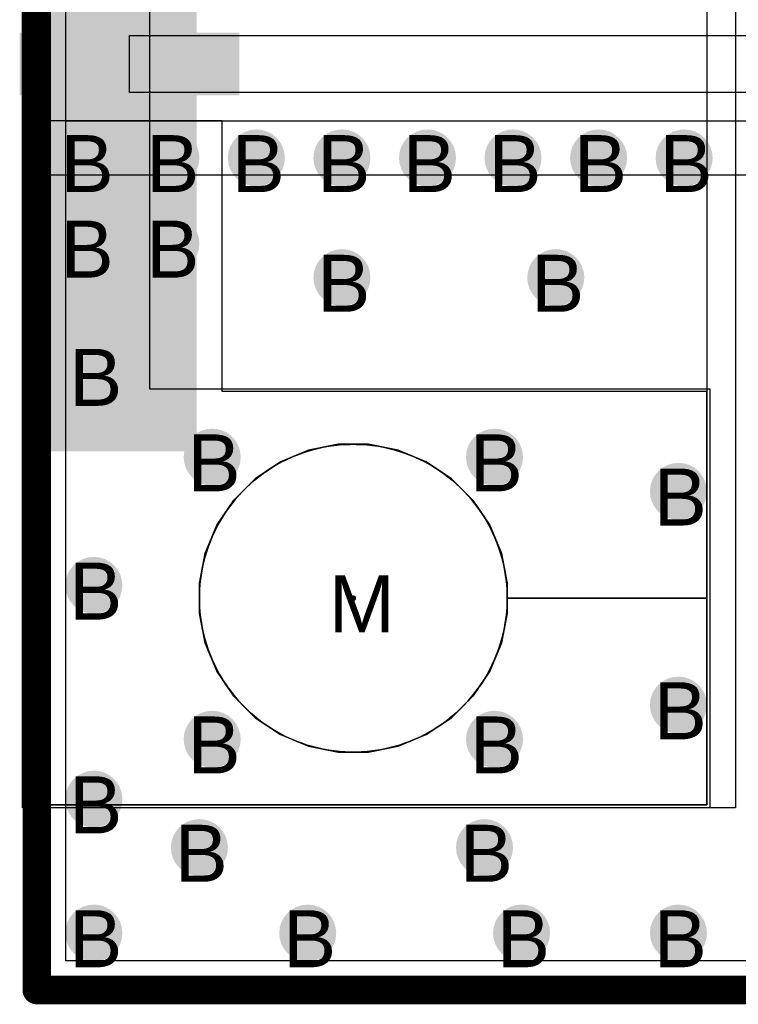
# Model space of a CAD drawing. Header units: millimetres. Extents: x -1.28 to 3.76, y -2.75 to 1.5.
# Tile 2 of 12: x 0.04 to 0.29, y -0.01 to 0.34. Entities that reach past the tile are written whole.
import ezdxf

# ---------------------------------------------------------------- set-up
doc = ezdxf.new("R2010")
doc.units = ezdxf.units.MM
doc.header["$MEASUREMENT"] = 0
for name, color, linetype in [('BottomLayer', 5, 'Continuous'), ('BottomSolder', 6, 'Continuous'), ('DrillDrawing', 1, 'Continuous'), ('Mechanical1', 6, 'Continuous'), ('TopLayer', 1, 'Continuous'), ('TopSolder', 216, 'Continuous')]:
    doc.layers.add(name, color=color, linetype=linetype)
doc.styles.add('Arial', font='arial.ttf', dxfattribs={"height": 0.2})

msp = doc.modelspace()

# ---------------------------------------------------------------- hatches: boundary and pattern name
at = {"layer": 'BottomLayer'}
msp.add_hatch(color=5, dxfattribs=at).paths.add_polyline_path([(0.048, 0.46), (0.098, 0.46), (0.098, 0.19), (0.048, 0.19)])
h = msp.add_hatch(color=5, dxfattribs=at)
edge = h.paths.add_edge_path()
edge.add_arc((0.06, 0.292), 0.01, 0, 360)
h = msp.add_hatch(color=5, dxfattribs=at)
edge = h.paths.add_edge_path()
edge.add_arc((0.09, 0.292), 0.01, 0, 360)
h = msp.add_hatch(color=5, dxfattribs=at)
edge = h.paths.add_edge_path()
edge.add_arc((0.12, 0.292), 0.01, 0, 360)
h = msp.add_hatch(color=5, dxfattribs=at)
edge = h.paths.add_edge_path()
edge.add_arc((0.15, 0.292), 0.01, 0, 360)
h = msp.add_hatch(color=5, dxfattribs=at)
edge = h.paths.add_edge_path()
edge.add_arc((0.18, 0.292), 0.01, 0, 360)
h = msp.add_hatch(color=5, dxfattribs=at)
edge = h.paths.add_edge_path()
edge.add_arc((0.21, 0.292), 0.01, 0, 360)
h = msp.add_hatch(color=5, dxfattribs=at)
edge = h.paths.add_edge_path()
edge.add_arc((0.24, 0.292), 0.01, 0, 360)
h = msp.add_hatch(color=5, dxfattribs=at)
edge = h.paths.add_edge_path()
edge.add_arc((0.27, 0.292), 0.01, 0, 360)
h = msp.add_hatch(color=5, dxfattribs=at)
edge = h.paths.add_edge_path()
edge.add_arc((0.06, 0.262), 0.01, 0, 360)
h = msp.add_hatch(color=5, dxfattribs=at)
edge = h.paths.add_edge_path()
edge.add_arc((0.09, 0.262), 0.01, 0, 360)
h = msp.add_hatch(color=5, dxfattribs=at)
edge = h.paths.add_edge_path()
edge.add_arc((0.15, 0.25), 0.01, 0, 360)
h = msp.add_hatch(color=5, dxfattribs=at)
edge = h.paths.add_edge_path()
edge.add_arc((0.225, 0.25), 0.01, 0, 360)
h = msp.add_hatch(color=5, dxfattribs=at)
edge = h.paths.add_edge_path()
edge.add_arc((0.063, 0.217), 0.01, 0, 360)
h = msp.add_hatch(color=5, dxfattribs=at)
edge = h.paths.add_edge_path()
edge.add_arc((0.1045, 0.187), 0.01, 0, 360)
h = msp.add_hatch(color=5, dxfattribs=at)
edge = h.paths.add_edge_path()
edge.add_arc((0.2035, 0.187), 0.01, 0, 360)
h = msp.add_hatch(color=5, dxfattribs=at)
edge = h.paths.add_edge_path()
edge.add_arc((0.268, 0.175), 0.01, 0, 360)
h = msp.add_hatch(color=5, dxfattribs=at)
edge = h.paths.add_edge_path()
edge.add_arc((0.063, 0.142), 0.01, 0, 360)
h = msp.add_hatch(color=5, dxfattribs=at)
edge = h.paths.add_edge_path()
edge.add_arc((0.268, 0.1), 0.01, 0, 360)
h = msp.add_hatch(color=5, dxfattribs=at)
edge = h.paths.add_edge_path()
edge.add_arc((0.1045, 0.088), 0.01, 0, 360)
h = msp.add_hatch(color=5, dxfattribs=at)
edge = h.paths.add_edge_path()
edge.add_arc((0.2035, 0.088), 0.01, 0, 360)
h = msp.add_hatch(color=5, dxfattribs=at)
edge = h.paths.add_edge_path()
edge.add_arc((0.063, 0.067), 0.01, 0, 360)
h = msp.add_hatch(color=5, dxfattribs=at)
edge = h.paths.add_edge_path()
edge.add_arc((0.1, 0.05), 0.01, 0, 360)
h = msp.add_hatch(color=5, dxfattribs=at)
edge = h.paths.add_edge_path()
edge.add_arc((0.2, 0.05), 0.01, 0, 360)
h = msp.add_hatch(color=5, dxfattribs=at)
edge = h.paths.add_edge_path()
edge.add_arc((0.063, 0.02), 0.01, 0, 360)
h = msp.add_hatch(color=5, dxfattribs=at)
edge = h.paths.add_edge_path()
edge.add_arc((0.138, 0.02), 0.01, 0, 360)
h = msp.add_hatch(color=5, dxfattribs=at)
edge = h.paths.add_edge_path()
edge.add_arc((0.213, 0.02), 0.01, 0, 360)
h = msp.add_hatch(color=5, dxfattribs=at)
edge = h.paths.add_edge_path()
edge.add_arc((0.268, 0.02), 0.01, 0, 360)
at = {"layer": 'BottomSolder'}
msp.add_hatch(color=6, dxfattribs=at).paths.add_polyline_path([(0.047, 0.461), (0.099, 0.461), (0.099, 0.189), (0.047, 0.189)])
h = msp.add_hatch(color=6, dxfattribs=at)
edge = h.paths.add_edge_path()
edge.add_arc((0.154, 0.1375), 0.001, 0, 360)
at = {"layer": 'TopLayer'}
for points in [[(0.038, 0.335), (0.113, 0.335), (0.113, 0.315), (0.038, 0.315)], [(0.038, 0.29), (0.058, 0.29), (0.058, 0.305), (0.038, 0.305)], [(0.048, 0.305), (0.098, 0.305), (0.098, 0.19), (0.048, 0.19)]]:
    msp.add_hatch(color=1, dxfattribs=at).paths.add_polyline_path(points)
h = msp.add_hatch(color=1, dxfattribs=at)
edge = h.paths.add_edge_path()
edge.add_arc((0.06, 0.292), 0.01, 0, 360)
h = msp.add_hatch(color=1, dxfattribs=at)
edge = h.paths.add_edge_path()
edge.add_arc((0.09, 0.292), 0.01, 0, 360)
h = msp.add_hatch(color=1, dxfattribs=at)
edge = h.paths.add_edge_path()
edge.add_arc((0.12, 0.292), 0.01, 0, 360)
h = msp.add_hatch(color=1, dxfattribs=at)
edge = h.paths.add_edge_path()
edge.add_arc((0.15, 0.292), 0.01, 0, 360)
h = msp.add_hatch(color=1, dxfattribs=at)
edge = h.paths.add_edge_path()
edge.add_arc((0.18, 0.292), 0.01, 0, 360)
h = msp.add_hatch(color=1, dxfattribs=at)
edge = h.paths.add_edge_path()
edge.add_arc((0.21, 0.292), 0.01, 0, 360)
h = msp.add_hatch(color=1, dxfattribs=at)
edge = h.paths.add_edge_path()
edge.add_arc((0.24, 0.292), 0.01, 0, 360)
h = msp.add_hatch(color=1, dxfattribs=at)
edge = h.paths.add_edge_path()
edge.add_arc((0.27, 0.292), 0.01, 0, 360)
h = msp.add_hatch(color=1, dxfattribs=at)
edge = h.paths.add_edge_path()
edge.add_arc((0.06, 0.262), 0.01, 0, 360)
h = msp.add_hatch(color=1, dxfattribs=at)
edge = h.paths.add_edge_path()
edge.add_arc((0.09, 0.262), 0.01, 0, 360)
h = msp.add_hatch(color=1, dxfattribs=at)
edge = h.paths.add_edge_path()
edge.add_arc((0.15, 0.25), 0.01, 0, 360)
h = msp.add_hatch(color=1, dxfattribs=at)
edge = h.paths.add_edge_path()
edge.add_arc((0.225, 0.25), 0.01, 0, 360)
h = msp.add_hatch(color=1, dxfattribs=at)
edge = h.paths.add_edge_path()
edge.add_arc((0.063, 0.217), 0.01, 0, 360)
h = msp.add_hatch(color=1, dxfattribs=at)
edge = h.paths.add_edge_path()
edge.add_arc((0.1045, 0.187), 0.01, 0, 360)
h = msp.add_hatch(color=1, dxfattribs=at)
edge = h.paths.add_edge_path()
edge.add_arc((0.2035, 0.187), 0.01, 0, 360)
h = msp.add_hatch(color=1, dxfattribs=at)
edge = h.paths.add_edge_path()
edge.add_arc((0.268, 0.175), 0.01, 0, 360)
h = msp.add_hatch(color=1, dxfattribs=at)
edge = h.paths.add_edge_path()
edge.add_arc((0.063, 0.142), 0.01, 0, 360)
h = msp.add_hatch(color=1, dxfattribs=at)
edge = h.paths.add_edge_path()
edge.add_arc((0.268, 0.1), 0.01, 0, 360)
h = msp.add_hatch(color=1, dxfattribs=at)
edge = h.paths.add_edge_path()
edge.add_arc((0.1045, 0.088), 0.01, 0, 360)
h = msp.add_hatch(color=1, dxfattribs=at)
edge = h.paths.add_edge_path()
edge.add_arc((0.2035, 0.088), 0.01, 0, 360)
h = msp.add_hatch(color=1, dxfattribs=at)
edge = h.paths.add_edge_path()
edge.add_arc((0.063, 0.067), 0.01, 0, 360)
h = msp.add_hatch(color=1, dxfattribs=at)
edge = h.paths.add_edge_path()
edge.add_arc((0.1, 0.05), 0.01, 0, 360)
h = msp.add_hatch(color=1, dxfattribs=at)
edge = h.paths.add_edge_path()
edge.add_arc((0.2, 0.05), 0.01, 0, 360)
h = msp.add_hatch(color=1, dxfattribs=at)
edge = h.paths.add_edge_path()
edge.add_arc((0.063, 0.02), 0.01, 0, 360)
h = msp.add_hatch(color=1, dxfattribs=at)
edge = h.paths.add_edge_path()
edge.add_arc((0.138, 0.02), 0.01, 0, 360)
h = msp.add_hatch(color=1, dxfattribs=at)
edge = h.paths.add_edge_path()
edge.add_arc((0.213, 0.02), 0.01, 0, 360)
h = msp.add_hatch(color=1, dxfattribs=at)
edge = h.paths.add_edge_path()
edge.add_arc((0.268, 0.02), 0.01, 0, 360)
at = {"layer": 'TopSolder'}
msp.add_hatch(color=216, dxfattribs=at).paths.add_polyline_path([(0.037, 0.336), (0.114, 0.336), (0.114, 0.314), (0.037, 0.314)])
h = msp.add_hatch(color=216, dxfattribs=at)
edge = h.paths.add_edge_path()
edge.add_arc((0.154, 0.1375), 0.001, 0, 360)
h = msp.add_hatch(color=216, dxfattribs=at)
edge = h.paths.add_edge_path()
edge.add_arc((0.063, 0.067), 0.006, 0, 360)

# ---------------------------------------------------------------- linework, layer by layer
at = {"layer": 'BottomLayer'}
for p, q in [((0.0532, 0.0102), (0.0532, 0.675)), ((0.038, 0.065), (0.038, 0.585)), ((0.278, 0.5125), (0.278, 0.1375)), ((0.14868, 0.1915), (0.13825, 0.18942)), ((0.13825, 0.18942), (0.14868, 0.1915)), ((0.14158, 0.19005), (0.13971, 0.18958)), ((0.14347, 0.19046), (0.14158, 0.19005)), ((0.14536, 0.1908), (0.14347, 0.19046)), ((0.14727, 0.19108), (0.14536, 0.1908)), ((0.14919, 0.19129), (0.14727, 0.19108)), ((0.15932, 0.1915), (0.14868, 0.1915)), ((0.14868, 0.1915), (0.154, 0.1915)), ((0.15111, 0.19142), (0.14919, 0.19129)), ((0.15304, 0.19149), (0.15111, 0.19142)), ((0.154, 0.1915), (0.15304, 0.19149)), ((0.15496, 0.19149), (0.154, 0.1915)), ((0.154, 0.1915), (0.15932, 0.1915)), ((0.15689, 0.19142), (0.15496, 0.19149)), ((0.15881, 0.19129), (0.15689, 0.19142)), ((0.16073, 0.19108), (0.15881, 0.19129)), ((0.16975, 0.18942), (0.15932, 0.1915)), ((0.15932, 0.1915), (0.16975, 0.18942)), ((0.16264, 0.1908), (0.16073, 0.19108)), ((0.16453, 0.19046), (0.16264, 0.1908)), ((0.16642, 0.19005), (0.16453, 0.19046)), ((0.16829, 0.18958), (0.16642, 0.19005)), ((0.13825, 0.18942), (0.12842, 0.18535)), ((0.12842, 0.18535), (0.13825, 0.18942)), ((0.13245, 0.18701), (0.13069, 0.18621)), ((0.13423, 0.18775), (0.13245, 0.18701)), ((0.13603, 0.18842), (0.13423, 0.18775)), ((0.13786, 0.18903), (0.13603, 0.18842)), ((0.13971, 0.18958), (0.13786, 0.18903)), ((0.17014, 0.18903), (0.16829, 0.18958)), ((0.17958, 0.18535), (0.16975, 0.18942)), ((0.16975, 0.18942), (0.17958, 0.18535)), ((0.17196, 0.18842), (0.17014, 0.18903)), ((0.17377, 0.18775), (0.17196, 0.18842)), ((0.17555, 0.18701), (0.17377, 0.18775)), ((0.17731, 0.18621), (0.17555, 0.18701)), ((0.12842, 0.18535), (0.11958, 0.17944)), ((0.11958, 0.17944), (0.12842, 0.18535)), ((0.12562, 0.18344), (0.124, 0.1824)), ((0.12728, 0.18443), (0.12562, 0.18344)), ((0.12897, 0.18535), (0.12728, 0.18443)), ((0.13069, 0.18621), (0.12897, 0.18535)), ((0.17903, 0.18535), (0.17731, 0.18621)), ((0.18072, 0.18443), (0.17903, 0.18535)), ((0.18842, 0.17944), (0.17958, 0.18535)), ((0.17958, 0.18535), (0.18842, 0.17944)), ((0.18238, 0.18344), (0.18072, 0.18443)), ((0.184, 0.1824), (0.18238, 0.18344)), ((0.12087, 0.18014), (0.11937, 0.17894)), ((0.12242, 0.1813), (0.12087, 0.18014)), ((0.124, 0.1824), (0.12242, 0.1813)), ((0.18558, 0.1813), (0.184, 0.1824)), ((0.18713, 0.18014), (0.18558, 0.1813)), ((0.18863, 0.17894), (0.18713, 0.18014)), ((0.11958, 0.17944), (0.11206, 0.17192)), ((0.11206, 0.17192), (0.11958, 0.17944)), ((0.1165, 0.17636), (0.11514, 0.175)), ((0.11791, 0.17767), (0.1165, 0.17636)), ((0.11937, 0.17894), (0.11791, 0.17767)), ((0.19594, 0.17192), (0.18842, 0.17944)), ((0.18842, 0.17944), (0.19594, 0.17192)), ((0.19009, 0.17767), (0.18863, 0.17894)), ((0.1915, 0.17636), (0.19009, 0.17767)), ((0.19286, 0.175), (0.1915, 0.17636)), ((0.11383, 0.17359), (0.11256, 0.17213)), ((0.11514, 0.175), (0.11383, 0.17359)), ((0.19417, 0.17359), (0.19286, 0.175)), ((0.19544, 0.17213), (0.19417, 0.17359)), ((0.11206, 0.17192), (0.10615, 0.16308)), ((0.10615, 0.16308), (0.11206, 0.17192)), ((0.11136, 0.17063), (0.1102, 0.16908)), ((0.11256, 0.17213), (0.11136, 0.17063)), ((0.19664, 0.17063), (0.19544, 0.17213)), ((0.20185, 0.16308), (0.19594, 0.17192)), ((0.19594, 0.17192), (0.20185, 0.16308)), ((0.1978, 0.16908), (0.19664, 0.17063)), ((0.10806, 0.16588), (0.10707, 0.16422)), ((0.1091, 0.1675), (0.10806, 0.16588)), ((0.1102, 0.16908), (0.1091, 0.1675)), ((0.1989, 0.1675), (0.1978, 0.16908)), ((0.19994, 0.16588), (0.1989, 0.1675)), ((0.20093, 0.16422), (0.19994, 0.16588)), ((0.10615, 0.16308), (0.10208, 0.15325)), ((0.10208, 0.15325), (0.10615, 0.16308)), ((0.10615, 0.16253), (0.10529, 0.16081)), ((0.10707, 0.16422), (0.10615, 0.16253)), ((0.20185, 0.16253), (0.20093, 0.16422)), ((0.20592, 0.15325), (0.20185, 0.16308)), ((0.20185, 0.16308), (0.20592, 0.15325)), ((0.20271, 0.16081), (0.20185, 0.16253)), ((0.10449, 0.15905), (0.10375, 0.15727)), ((0.10529, 0.16081), (0.10449, 0.15905)), ((0.20351, 0.15905), (0.20271, 0.16081)), ((0.20425, 0.15727), (0.20351, 0.15905)), ((0.10375, 0.15727), (0.10308, 0.15546)), ((0.20492, 0.15546), (0.20425, 0.15727)), ((0.10208, 0.15325), (0.1, 0.14282)), ((0.1, 0.14282), (0.10208, 0.15325)), ((0.10247, 0.15364), (0.10192, 0.15179)), ((0.10308, 0.15546), (0.10247, 0.15364)), ((0.20553, 0.15364), (0.20492, 0.15546)), ((0.20608, 0.15179), (0.20553, 0.15364)), ((0.208, 0.14282), (0.20592, 0.15325)), ((0.20592, 0.15325), (0.208, 0.14282)), ((0.10145, 0.14992), (0.10104, 0.14803)), ((0.10192, 0.15179), (0.10145, 0.14992)), ((0.20655, 0.14992), (0.20608, 0.15179)), ((0.20696, 0.14803), (0.20655, 0.14992)), ((0.1007, 0.14614), (0.10042, 0.14423)), ((0.10104, 0.14803), (0.1007, 0.14614)), ((0.2073, 0.14614), (0.20696, 0.14803)), ((0.20758, 0.14423), (0.2073, 0.14614)), ((0.1, 0.14282), (0.1, 0.1375)), ((0.1, 0.1375), (0.1, 0.14282)), ((0.10021, 0.14231), (0.10008, 0.14039)), ((0.10042, 0.14423), (0.10021, 0.14231)), ((0.20778, 0.14231), (0.20758, 0.14423)), ((0.20792, 0.14039), (0.20778, 0.14231)), ((0.208, 0.1375), (0.208, 0.14282)), ((0.208, 0.14282), (0.208, 0.1375)), ((0.10001, 0.13846), (0.1, 0.1375)), ((0.10008, 0.14039), (0.10001, 0.13846)), ((0.20799, 0.13846), (0.20792, 0.14039)), ((0.208, 0.1375), (0.20799, 0.13846)), ((0.1, 0.1375), (0.1, 0.13218)), ((0.1, 0.1375), (0.10001, 0.13654)), ((0.1, 0.1375), (0.1, 0.1375)), ((0.1, 0.13218), (0.1, 0.1375)), ((0.10001, 0.13654), (0.10008, 0.13461)), ((0.20792, 0.13461), (0.20799, 0.13654)), ((0.20799, 0.13654), (0.208, 0.1375)), ((0.208, 0.13218), (0.208, 0.1375)), ((0.278, 0.1375), (0.208, 0.1375)), ((0.208, 0.1375), (0.208, 0.1375)), ((0.208, 0.1375), (0.278, 0.1375)), ((0.208, 0.1375), (0.208, 0.13218)), ((0.278, 0.1375), (0.278, 0.065)), ((0.1, 0.13218), (0.10208, 0.12175)), ((0.10208, 0.12175), (0.1, 0.13218)), ((0.10008, 0.13461), (0.10021, 0.13269)), ((0.10021, 0.13269), (0.10042, 0.13077)), ((0.20592, 0.12175), (0.208, 0.13218)), ((0.208, 0.13218), (0.20592, 0.12175)), ((0.20758, 0.13077), (0.20778, 0.13269)), ((0.20778, 0.13269), (0.20792, 0.13461)), ((0.10042, 0.13077), (0.1007, 0.12886)), ((0.1007, 0.12886), (0.10104, 0.12697)), ((0.20696, 0.12697), (0.2073, 0.12886)), ((0.2073, 0.12886), (0.20758, 0.13077)), ((0.10104, 0.12697), (0.10145, 0.12508)), ((0.10145, 0.12508), (0.10192, 0.12321)), ((0.20608, 0.12321), (0.20655, 0.12508)), ((0.20655, 0.12508), (0.20696, 0.12697)), ((0.10192, 0.12321), (0.10247, 0.12136)), ((0.10208, 0.12175), (0.10615, 0.11192)), ((0.10615, 0.11192), (0.10208, 0.12175)), ((0.10247, 0.12136), (0.10308, 0.11954)), ((0.20185, 0.11192), (0.20592, 0.12175)), ((0.20592, 0.12175), (0.20185, 0.11192)), ((0.20492, 0.11954), (0.20553, 0.12136)), ((0.20553, 0.12136), (0.20608, 0.12321)), ((0.10308, 0.11954), (0.10375, 0.11773)), ((0.10375, 0.11773), (0.10449, 0.11595)), ((0.20351, 0.11595), (0.20425, 0.11773)), ((0.20425, 0.11773), (0.20492, 0.11954)), ((0.10449, 0.11595), (0.10529, 0.11419)), ((0.10529, 0.11419), (0.10615, 0.11247)), ((0.20185, 0.11247), (0.20271, 0.11419)), ((0.20271, 0.11419), (0.20351, 0.11595)), ((0.10615, 0.11247), (0.10707, 0.11078)), ((0.10615, 0.11192), (0.11206, 0.10308)), ((0.11206, 0.10308), (0.10615, 0.11192)), ((0.10707, 0.11078), (0.10806, 0.10912)), ((0.19594, 0.10308), (0.20185, 0.11192)), ((0.20185, 0.11192), (0.19594, 0.10308)), ((0.19994, 0.10912), (0.20093, 0.11078)), ((0.20093, 0.11078), (0.20185, 0.11247)), ((0.10806, 0.10912), (0.1091, 0.1075)), ((0.1091, 0.1075), (0.1102, 0.10592)), ((0.1978, 0.10592), (0.1989, 0.1075)), ((0.1989, 0.1075), (0.19994, 0.10912)), ((0.1102, 0.10592), (0.11136, 0.10437)), ((0.11136, 0.10437), (0.11256, 0.10287)), ((0.19544, 0.10287), (0.19664, 0.10437)), ((0.19664, 0.10437), (0.1978, 0.10592)), ((0.11206, 0.10308), (0.11958, 0.09556)), ((0.11958, 0.09556), (0.11206, 0.10308)), ((0.11256, 0.10287), (0.11383, 0.10141)), ((0.11383, 0.10141), (0.11514, 0.1)), ((0.18842, 0.09556), (0.19594, 0.10308)), ((0.19594, 0.10308), (0.18842, 0.09556)), ((0.19286, 0.1), (0.19417, 0.10141)), ((0.19417, 0.10141), (0.19544, 0.10287)), ((0.11514, 0.1), (0.1165, 0.09864)), ((0.1165, 0.09864), (0.11791, 0.09733)), ((0.11791, 0.09733), (0.11937, 0.09606)), ((0.18863, 0.09606), (0.19009, 0.09733)), ((0.19009, 0.09733), (0.1915, 0.09864)), ((0.1915, 0.09864), (0.19286, 0.1)), ((0.11937, 0.09606), (0.12087, 0.09486)), ((0.11958, 0.09556), (0.12842, 0.08965)), ((0.12842, 0.08965), (0.11958, 0.09556)), ((0.12087, 0.09486), (0.12242, 0.0937)), ((0.12242, 0.0937), (0.124, 0.0926)), ((0.17958, 0.08965), (0.18842, 0.09556)), ((0.18842, 0.09556), (0.17958, 0.08965)), ((0.184, 0.0926), (0.18558, 0.0937)), ((0.18558, 0.0937), (0.18713, 0.09486)), ((0.18713, 0.09486), (0.18863, 0.09606)), ((0.124, 0.0926), (0.12562, 0.09156)), ((0.12562, 0.09156), (0.12728, 0.09057)), ((0.12728, 0.09057), (0.12897, 0.08965)), ((0.17903, 0.08965), (0.18072, 0.09057)), ((0.18072, 0.09057), (0.18238, 0.09156)), ((0.18238, 0.09156), (0.184, 0.0926)), ((0.12842, 0.08965), (0.13825, 0.08558)), ((0.13825, 0.08558), (0.12842, 0.08965)), ((0.12897, 0.08965), (0.13069, 0.08879)), ((0.13069, 0.08879), (0.13245, 0.08799)), ((0.13245, 0.08799), (0.13423, 0.08725)), ((0.13423, 0.08725), (0.13603, 0.08658)), ((0.13603, 0.08658), (0.13786, 0.08597)), ((0.16975, 0.08558), (0.17958, 0.08965)), ((0.17958, 0.08965), (0.16975, 0.08558)), ((0.17014, 0.08597), (0.17196, 0.08658)), ((0.17196, 0.08658), (0.17377, 0.08725)), ((0.17377, 0.08725), (0.17555, 0.08799)), ((0.17555, 0.08799), (0.17731, 0.08879)), ((0.17731, 0.08879), (0.17903, 0.08965)), ((0.13786, 0.08597), (0.13971, 0.08542)), ((0.13825, 0.08558), (0.14868, 0.0835)), ((0.14868, 0.0835), (0.13825, 0.08558)), ((0.13971, 0.08542), (0.14158, 0.08495)), ((0.14158, 0.08495), (0.14347, 0.08454)), ((0.14347, 0.08454), (0.14536, 0.0842)), ((0.14536, 0.0842), (0.14727, 0.08392)), ((0.14727, 0.08392), (0.14919, 0.08371)), ((0.14868, 0.0835), (0.15932, 0.0835)), ((0.154, 0.0835), (0.14868, 0.0835)), ((0.14919, 0.08371), (0.15111, 0.08358)), ((0.15111, 0.08358), (0.15304, 0.08351)), ((0.15304, 0.08351), (0.154, 0.0835)), ((0.154, 0.0835), (0.15496, 0.08351)), ((0.15932, 0.0835), (0.154, 0.0835)), ((0.15496, 0.08351), (0.15689, 0.08358)), ((0.15689, 0.08358), (0.15881, 0.08371)), ((0.15881, 0.08371), (0.16073, 0.08392)), ((0.15932, 0.0835), (0.16975, 0.08558)), ((0.16975, 0.08558), (0.15932, 0.0835)), ((0.16073, 0.08392), (0.16264, 0.0842)), ((0.16264, 0.0842), (0.16453, 0.08454)), ((0.16453, 0.08454), (0.16642, 0.08495)), ((0.16642, 0.08495), (0.16829, 0.08542)), ((0.16829, 0.08542), (0.17014, 0.08597)), ((0.278, 0.065), (0.038, 0.065)), ((0.5468, 0.0102), (0.0532, 0.0102))]:
    msp.add_line(p, q, dxfattribs=at)
at = {"layer": 'BottomSolder'}
for p, q in [((0.043, 0.675), (0.043, 0)), ((0.038, 0.064), (0.038, 0.586)), ((0.288, 0.586), (0.288, 0.064)), ((0.288, 0.064), (0.038, 0.064)), ((0.043, 0), (0.557, 0))]:
    msp.add_line(p, q, dxfattribs=at)
at = {"layer": 'Mechanical1', "const_width": 0.01}
for points in [[(0.043, 0), (0.043, 0.675)], [(0.043, 0), (0.557, 0)]]:
    msp.add_lwpolyline(points, dxfattribs=at)
at = {"layer": 'Mechanical1', "const_width": 0.005}
msp.add_lwpolyline([(0.0405, 0, 1), (0.0455, 0, 1)], format="xyb", close=True, dxfattribs=at)
msp.add_lwpolyline([(0.0405, 0, 1), (0.0455, 0, 1)], format="xyb", close=True, dxfattribs=at)
at = {"layer": 'TopLayer'}
for p, q in [((0.0755, 0.315), (0.0755, 0.335)), ((0.0755, 0.335), (0.5245, 0.335)), ((0.5245, 0.315), (0.0755, 0.315)), ((0.108, 0.305), (0.038, 0.305)), ((0.038, 0.305), (0.038, 0.065)), ((0.0532, 0.0102), (0.0532, 0.305)), ((0.0532, 0.305), (0.0754, 0.305)), ((0.0754, 0.305), (0.07541, 0.305)), ((0.07541, 0.305), (0.0755, 0.305)), ((0.0755, 0.305), (0.5245, 0.305)), ((0.108, 0.21), (0.108, 0.305)), ((0.278, 0.21), (0.108, 0.21)), ((0.278, 0.1375), (0.278, 0.21)), ((0.14868, 0.1915), (0.13825, 0.18942)), ((0.13825, 0.18942), (0.14868, 0.1915)), ((0.13971, 0.18958), (0.14158, 0.19005)), ((0.14158, 0.19005), (0.14347, 0.19046)), ((0.14347, 0.19046), (0.14536, 0.1908)), ((0.14536, 0.1908), (0.14727, 0.19108)), ((0.14727, 0.19108), (0.14919, 0.19128)), ((0.15932, 0.1915), (0.14868, 0.1915)), ((0.14868, 0.1915), (0.154, 0.1915)), ((0.14919, 0.19128), (0.15111, 0.19142)), ((0.15111, 0.19142), (0.15304, 0.19149)), ((0.15304, 0.19149), (0.154, 0.1915)), ((0.154, 0.1915), (0.15496, 0.19149)), ((0.154, 0.1915), (0.15932, 0.1915)), ((0.15496, 0.19149), (0.15689, 0.19142)), ((0.15689, 0.19142), (0.15881, 0.19128)), ((0.15881, 0.19128), (0.16073, 0.19108)), ((0.16975, 0.18942), (0.15932, 0.1915)), ((0.15932, 0.1915), (0.16975, 0.18942)), ((0.16073, 0.19108), (0.16264, 0.1908)), ((0.16264, 0.1908), (0.16453, 0.19046)), ((0.16453, 0.19046), (0.16642, 0.19005)), ((0.16642, 0.19005), (0.16829, 0.18958)), ((0.13825, 0.18942), (0.12842, 0.18535)), ((0.12842, 0.18535), (0.13825, 0.18942)), ((0.13069, 0.18621), (0.13245, 0.18701)), ((0.13245, 0.18701), (0.13423, 0.18775)), ((0.13423, 0.18775), (0.13603, 0.18842)), ((0.13603, 0.18842), (0.13786, 0.18903)), ((0.13786, 0.18903), (0.13971, 0.18958)), ((0.16829, 0.18958), (0.17014, 0.18903)), ((0.17958, 0.18535), (0.16975, 0.18942)), ((0.16975, 0.18942), (0.17958, 0.18535)), ((0.17014, 0.18903), (0.17196, 0.18842)), ((0.17196, 0.18842), (0.17377, 0.18775)), ((0.17377, 0.18775), (0.17555, 0.18701)), ((0.17555, 0.18701), (0.17731, 0.18621)), ((0.12842, 0.18535), (0.11958, 0.17944)), ((0.11958, 0.17944), (0.12842, 0.18535)), ((0.124, 0.1824), (0.12562, 0.18344)), ((0.12562, 0.18344), (0.12728, 0.18443)), ((0.12728, 0.18443), (0.12897, 0.18535)), ((0.12897, 0.18535), (0.13069, 0.18621)), ((0.17731, 0.18621), (0.17903, 0.18535)), ((0.17903, 0.18535), (0.18072, 0.18443)), ((0.18842, 0.17944), (0.17958, 0.18535)), ((0.17958, 0.18535), (0.18842, 0.17944)), ((0.18072, 0.18443), (0.18238, 0.18344)), ((0.18238, 0.18344), (0.184, 0.1824)), ((0.11937, 0.17894), (0.12087, 0.18014)), ((0.12087, 0.18014), (0.12242, 0.1813)), ((0.12242, 0.1813), (0.124, 0.1824)), ((0.184, 0.1824), (0.18558, 0.1813)), ((0.18558, 0.1813), (0.18713, 0.18014)), ((0.18713, 0.18014), (0.18863, 0.17894)), ((0.11958, 0.17944), (0.11206, 0.17192)), ((0.11206, 0.17192), (0.11958, 0.17944)), ((0.11514, 0.175), (0.1165, 0.17636)), ((0.1165, 0.17636), (0.11791, 0.17767)), ((0.11791, 0.17767), (0.11937, 0.17894)), ((0.19594, 0.17192), (0.18842, 0.17944)), ((0.18842, 0.17944), (0.19594, 0.17192)), ((0.18863, 0.17894), (0.19009, 0.17767)), ((0.19009, 0.17767), (0.1915, 0.17636)), ((0.1915, 0.17636), (0.19286, 0.175)), ((0.11256, 0.17213), (0.11383, 0.17359)), ((0.11383, 0.17359), (0.11514, 0.175)), ((0.19286, 0.175), (0.19417, 0.17359)), ((0.19417, 0.17359), (0.19544, 0.17213)), ((0.11206, 0.17192), (0.10615, 0.16308)), ((0.10615, 0.16308), (0.11206, 0.17192)), ((0.1102, 0.16908), (0.11136, 0.17063)), ((0.11136, 0.17063), (0.11256, 0.17213)), ((0.19544, 0.17213), (0.19664, 0.17063)), ((0.20185, 0.16308), (0.19594, 0.17192)), ((0.19594, 0.17192), (0.20185, 0.16308)), ((0.19664, 0.17063), (0.1978, 0.16908)), ((0.10707, 0.16422), (0.10806, 0.16588)), ((0.10806, 0.16588), (0.1091, 0.1675)), ((0.1091, 0.1675), (0.1102, 0.16908)), ((0.1978, 0.16908), (0.1989, 0.1675)), ((0.1989, 0.1675), (0.19994, 0.16588)), ((0.19994, 0.16588), (0.20093, 0.16422)), ((0.10615, 0.16308), (0.10208, 0.15325)), ((0.10208, 0.15325), (0.10615, 0.16308)), ((0.10529, 0.16081), (0.10615, 0.16253)), ((0.10615, 0.16253), (0.10707, 0.16422)), ((0.20093, 0.16422), (0.20185, 0.16253)), ((0.20592, 0.15325), (0.20185, 0.16308)), ((0.20185, 0.16308), (0.20592, 0.15325)), ((0.20185, 0.16253), (0.20271, 0.16081)), ((0.10375, 0.15727), (0.10449, 0.15905)), ((0.10449, 0.15905), (0.10529, 0.16081)), ((0.20271, 0.16081), (0.20351, 0.15905)), ((0.20351, 0.15905), (0.20425, 0.15727)), ((0.10308, 0.15546), (0.10375, 0.15727)), ((0.20425, 0.15727), (0.20492, 0.15546)), ((0.10208, 0.15325), (0.1, 0.14282)), ((0.1, 0.14282), (0.10208, 0.15325)), ((0.10192, 0.15179), (0.10247, 0.15364)), ((0.10247, 0.15364), (0.10308, 0.15546)), ((0.20492, 0.15546), (0.20553, 0.15364)), ((0.20553, 0.15364), (0.20608, 0.15179)), ((0.208, 0.14282), (0.20592, 0.15325)), ((0.20592, 0.15325), (0.208, 0.14282)), ((0.10104, 0.14803), (0.10145, 0.14992)), ((0.10145, 0.14992), (0.10192, 0.15179)), ((0.20608, 0.15179), (0.20655, 0.14992)), ((0.20655, 0.14992), (0.20696, 0.14803)), ((0.10042, 0.14423), (0.1007, 0.14614)), ((0.1007, 0.14614), (0.10104, 0.14803)), ((0.20696, 0.14803), (0.2073, 0.14614)), ((0.2073, 0.14614), (0.20758, 0.14423)), ((0.1, 0.14282), (0.1, 0.1375)), ((0.1, 0.1375), (0.1, 0.14282)), ((0.10008, 0.14039), (0.10021, 0.14231)), ((0.10021, 0.14231), (0.10042, 0.14423)), ((0.20758, 0.14423), (0.20778, 0.14231)), ((0.20778, 0.14231), (0.20792, 0.14039)), ((0.208, 0.1375), (0.208, 0.14282)), ((0.208, 0.14282), (0.208, 0.1375)), ((0.1, 0.1375), (0.10001, 0.13846)), ((0.10001, 0.13846), (0.10008, 0.14039)), ((0.20792, 0.14039), (0.20799, 0.13846)), ((0.20799, 0.13846), (0.208, 0.1375)), ((0.1, 0.1375), (0.1, 0.13218)), ((0.10001, 0.13654), (0.1, 0.1375)), ((0.1, 0.1375), (0.1, 0.1375)), ((0.1, 0.13218), (0.1, 0.1375)), ((0.10008, 0.13461), (0.10001, 0.13654)), ((0.20799, 0.13654), (0.20792, 0.13461)), ((0.208, 0.1375), (0.20799, 0.13654)), ((0.208, 0.13218), (0.208, 0.1375)), ((0.278, 0.1375), (0.208, 0.1375)), ((0.208, 0.1375), (0.208, 0.1375)), ((0.208, 0.1375), (0.278, 0.1375)), ((0.208, 0.1375), (0.208, 0.13218)), ((0.278, 0.065), (0.278, 0.1375)), ((0.1, 0.13218), (0.10208, 0.12175)), ((0.10208, 0.12175), (0.1, 0.13218)), ((0.10021, 0.13269), (0.10008, 0.13461)), ((0.10042, 0.13077), (0.10021, 0.13269)), ((0.20592, 0.12175), (0.208, 0.13218)), ((0.208, 0.13218), (0.20592, 0.12175)), ((0.20778, 0.13269), (0.20758, 0.13077)), ((0.20792, 0.13461), (0.20778, 0.13269)), ((0.1007, 0.12886), (0.10042, 0.13077)), ((0.10104, 0.12696), (0.1007, 0.12886)), ((0.2073, 0.12886), (0.20696, 0.12696)), ((0.20758, 0.13077), (0.2073, 0.12886)), ((0.10145, 0.12508), (0.10104, 0.12696)), ((0.10192, 0.12321), (0.10145, 0.12508)), ((0.20655, 0.12508), (0.20608, 0.12321)), ((0.20696, 0.12696), (0.20655, 0.12508)), ((0.10247, 0.12136), (0.10192, 0.12321)), ((0.10208, 0.12175), (0.10615, 0.11192)), ((0.10615, 0.11192), (0.10208, 0.12175)), ((0.10308, 0.11953), (0.10247, 0.12136)), ((0.20185, 0.11192), (0.20592, 0.12175)), ((0.20592, 0.12175), (0.20185, 0.11192)), ((0.20553, 0.12136), (0.20492, 0.11953)), ((0.20608, 0.12321), (0.20553, 0.12136)), ((0.10375, 0.11773), (0.10308, 0.11953)), ((0.10449, 0.11595), (0.10375, 0.11773)), ((0.20425, 0.11773), (0.20351, 0.11595)), ((0.20492, 0.11953), (0.20425, 0.11773)), ((0.10529, 0.11419), (0.10449, 0.11595)), ((0.10615, 0.11247), (0.10529, 0.11419)), ((0.20271, 0.11419), (0.20185, 0.11247)), ((0.20351, 0.11595), (0.20271, 0.11419)), ((0.10707, 0.11078), (0.10615, 0.11247)), ((0.10615, 0.11192), (0.11206, 0.10308)), ((0.11206, 0.10308), (0.10615, 0.11192)), ((0.10806, 0.10912), (0.10707, 0.11078)), ((0.19594, 0.10308), (0.20185, 0.11192)), ((0.20185, 0.11192), (0.19594, 0.10308)), ((0.20093, 0.11078), (0.19994, 0.10912)), ((0.20185, 0.11247), (0.20093, 0.11078)), ((0.1091, 0.1075), (0.10806, 0.10912)), ((0.1102, 0.10592), (0.1091, 0.1075)), ((0.1989, 0.1075), (0.1978, 0.10592)), ((0.19994, 0.10912), (0.1989, 0.1075)), ((0.11136, 0.10437), (0.1102, 0.10592)), ((0.11256, 0.10287), (0.11136, 0.10437)), ((0.19664, 0.10437), (0.19544, 0.10287)), ((0.1978, 0.10592), (0.19664, 0.10437)), ((0.11206, 0.10308), (0.11958, 0.09556)), ((0.11958, 0.09556), (0.11206, 0.10308)), ((0.11383, 0.10141), (0.11256, 0.10287)), ((0.11514, 0.1), (0.11383, 0.10141)), ((0.18842, 0.09556), (0.19594, 0.10308)), ((0.19594, 0.10308), (0.18842, 0.09556)), ((0.19417, 0.10141), (0.19286, 0.1)), ((0.19544, 0.10287), (0.19417, 0.10141)), ((0.1165, 0.09864), (0.11514, 0.1)), ((0.11791, 0.09733), (0.1165, 0.09864)), ((0.11937, 0.09606), (0.11791, 0.09733)), ((0.19009, 0.09733), (0.18863, 0.09606)), ((0.1915, 0.09864), (0.19009, 0.09733)), ((0.19286, 0.1), (0.1915, 0.09864)), ((0.12087, 0.09486), (0.11937, 0.09606)), ((0.11958, 0.09556), (0.12842, 0.08965)), ((0.12842, 0.08965), (0.11958, 0.09556)), ((0.12242, 0.0937), (0.12087, 0.09486)), ((0.124, 0.0926), (0.12242, 0.0937)), ((0.17958, 0.08965), (0.18842, 0.09556)), ((0.18842, 0.09556), (0.17958, 0.08965)), ((0.18558, 0.0937), (0.184, 0.0926)), ((0.18713, 0.09486), (0.18558, 0.0937)), ((0.18863, 0.09606), (0.18713, 0.09486)), ((0.12562, 0.09156), (0.124, 0.0926)), ((0.12728, 0.09057), (0.12562, 0.09156)), ((0.12897, 0.08965), (0.12728, 0.09057)), ((0.18072, 0.09057), (0.17903, 0.08965)), ((0.18238, 0.09156), (0.18072, 0.09057)), ((0.184, 0.0926), (0.18238, 0.09156)), ((0.12842, 0.08965), (0.13825, 0.08558)), ((0.13825, 0.08558), (0.12842, 0.08965)), ((0.13069, 0.08879), (0.12897, 0.08965)), ((0.13245, 0.08799), (0.13069, 0.08879)), ((0.13423, 0.08725), (0.13245, 0.08799)), ((0.13603, 0.08658), (0.13423, 0.08725)), ((0.13786, 0.08597), (0.13603, 0.08658)), ((0.16975, 0.08558), (0.17958, 0.08965)), ((0.17958, 0.08965), (0.16975, 0.08558)), ((0.17196, 0.08658), (0.17014, 0.08597)), ((0.17377, 0.08725), (0.17196, 0.08658)), ((0.17555, 0.08799), (0.17377, 0.08725)), ((0.17731, 0.08879), (0.17555, 0.08799)), ((0.17903, 0.08965), (0.17731, 0.08879)), ((0.13971, 0.08542), (0.13786, 0.08597)), ((0.13825, 0.08558), (0.14868, 0.0835)), ((0.14868, 0.0835), (0.13825, 0.08558)), ((0.14158, 0.08495), (0.13971, 0.08542)), ((0.14347, 0.08454), (0.14158, 0.08495)), ((0.14536, 0.0842), (0.14347, 0.08454)), ((0.14727, 0.08392), (0.14536, 0.0842)), ((0.14919, 0.08371), (0.14727, 0.08392)), ((0.14868, 0.0835), (0.15932, 0.0835)), ((0.154, 0.0835), (0.14868, 0.0835)), ((0.15111, 0.08358), (0.14919, 0.08371)), ((0.15304, 0.08351), (0.15111, 0.08358)), ((0.154, 0.0835), (0.15304, 0.08351)), ((0.15496, 0.08351), (0.154, 0.0835)), ((0.15932, 0.0835), (0.154, 0.0835)), ((0.15689, 0.08358), (0.15496, 0.08351)), ((0.15881, 0.08371), (0.15689, 0.08358)), ((0.16073, 0.08392), (0.15881, 0.08371)), ((0.15932, 0.0835), (0.16975, 0.08558)), ((0.16975, 0.08558), (0.15932, 0.0835)), ((0.16264, 0.0842), (0.16073, 0.08392)), ((0.16453, 0.08454), (0.16264, 0.0842)), ((0.16642, 0.08495), (0.16453, 0.08454)), ((0.16829, 0.08542), (0.16642, 0.08495)), ((0.17014, 0.08597), (0.16829, 0.08542)), ((0.038, 0.065), (0.278, 0.065)), ((0.5468, 0.0102), (0.0532, 0.0102))]:
    msp.add_line(p, q, dxfattribs=at)
at = {"layer": 'TopSolder'}
for p, q in [((0.038, 0.064), (0.038, 0.586)), ((0.0825, 0.439), (0.0825, 0.211)), ((0.043, 0.286), (0.043, 0.364)), ((0.3, 0.286), (0.043, 0.286)), ((0.0825, 0.211), (0.279, 0.211)), ((0.279, 0.211), (0.279, 0.064)), ((0.279, 0.064), (0.038, 0.064)), ((0.038, 0.064), (0.038, 0.064))]:
    msp.add_line(p, q, dxfattribs=at)

# ---------------------------------------------------------------- texts
at = {"layer": 'DrillDrawing', "style": 'Arial'}
for s, p in [('B', (0.05134, 0.28)), ('B', (0.08134, 0.28)), ('B', (0.11134, 0.28)), ('B', (0.14134, 0.28)), ('B', (0.17134, 0.28)), ('B', (0.20134, 0.28)), ('B', (0.23134, 0.28)), ('B', (0.26134, 0.28)), ('B', (0.05134, 0.25)), ('B', (0.08134, 0.25)), ('B', (0.14134, 0.238)), ('B', (0.21634, 0.238)), ('B', (0.05434, 0.205)), ('B', (0.09584, 0.175)), ('B', (0.19483, 0.175)), ('B', (0.25934, 0.163)), ('B', (0.05434, 0.13)), ('M', (0.14534, 0.1255)), ('B', (0.25934, 0.088)), ('B', (0.09584, 0.07601)), ('B', (0.19483, 0.07601)), ('B', (0.05434, 0.055)), ('B', (0.09134, 0.038)), ('B', (0.19134, 0.038)), ('B', (0.05434, 0.008)), ('B', (0.12934, 0.008)), ('B', (0.20434, 0.008)), ('B', (0.25934, 0.008))]:
    msp.add_text(s, height=0.02, dxfattribs=at).set_placement(p)

doc.saveas('drawing.dxf')
